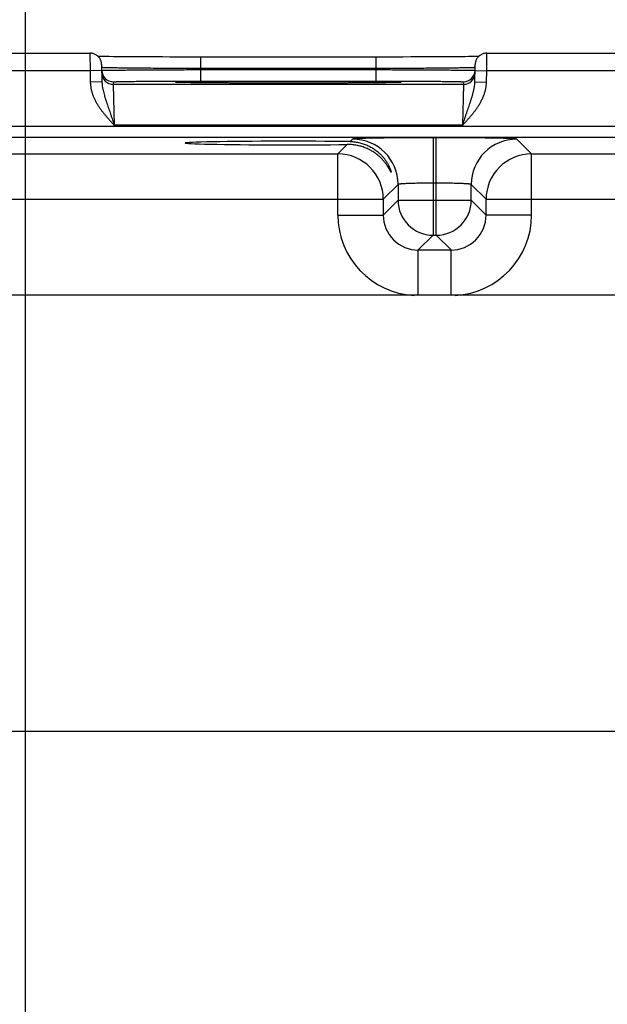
# Model space of a CAD drawing. Header units: inches. Extents: x 0 to 34, y 0 to 22.
# Tile 24 of 78: x 11 to 12, y 15.1 to 16.7. Entities that reach past the tile are written whole.
import ezdxf

# ---------------------------------------------------------------- set-up
doc = ezdxf.new("R2010")
doc.units = ezdxf.units.IN
doc.header["$LTSCALE"] = 1.87
doc.header["$MEASUREMENT"] = 0
doc.layers.get('0').update_dxf_attribs({"linetype": 'CONTINUOUS'})
doc.layers.add('DIMENSIONS', color=7, linetype='CONTINUOUS')
doc.styles.get("Standard").update_dxf_attribs({"font": 'txt', "width": 0.8})
doc.dimstyles.new('DIMSTYLE_1', dxfattribs={"dimtxt": 0.15625, "dimasz": 0.1875, "dimexe": 0.125, "dimexo": 0.0625, "dimgap": 0.09, "dimtad": 0, "dimtih": 1, "dimtoh": 1, "dimzin": 4, "dimdsep": 46, "dimtxsty": 'STANDARD', "dimblk": 'CLOSED', "dimblk1": 'CLOSED', "dimblk2": 'CLOSED', "dimcen": 0.09, "dimadec": 0, "dimazin": 0, "dimtfac": 1, "dimtofl": 0, "dimtmove": 0, "dimatfit": 3, "dimldrblk": 'CLOSED', "dimfxl": 1, "dimtolj": 1, "dimtzin": 4, "dimarcsym": 0})

# ---------------------------------------------------------------- blocks, each defined once
blk = doc.blocks.new('*D2')
at = {"layer": 'DIMENSIONS', "color": 2, "linetype": 'CONTINUOUS'}
blk.add_line((10.9765, 14.9001), (10.9765, 17.3582), dxfattribs=at)
at = {"layer": 'DIMENSIONS', "color": 2, "linetype": 'CONTINUOUS', "insert": (10.8984, 17.4363), "char_height": 0.15625, "width": 1.53125, "attachment_point": 1, "rotation": 90, "line_spacing_factor": 0.9}
blk.add_mtext('3.95{\\Ftxt.shx;\\W1.000000;\\H0.156250; }[100,3]', dxfattribs=at)
blk = doc.blocks.new('_CLOSED')
at = {"color": 0, "linetype": 'BYBLOCK'}
for p, q in [((0, 0), (-1, 0.1667)), ((-1, 0.1667), (-1, -0.1667)), ((-1, -0.1667), (0, 0)), ((-1, 0), (0, 0))]:
    blk.add_line(p, q, dxfattribs=at)
blk = doc.blocks.new('*D3')
at = {"layer": 'DIMENSIONS', "color": 2, "linetype": 'CONTINUOUS'}
blk.add_line((12.8365, 14.9001), (12.8365, 17.3582), dxfattribs=at)
at = {"layer": 'DIMENSIONS', "color": 2, "linetype": 'CONTINUOUS', "insert": (12.7584, 17.4363), "char_height": 0.15625, "width": 1.53125, "attachment_point": 1, "rotation": 90, "line_spacing_factor": 0.9}
blk.add_mtext('5.81{\\Ftxt.shx;\\W1.000000;\\H0.156250; }[147,6]', dxfattribs=at)
blk = doc.blocks.new('*D4')
at = {"layer": 'DIMENSIONS', "color": 2, "linetype": 'CONTINUOUS'}
blk.add_line((14.0405, 16.6344), (14.0405, 17.3582), dxfattribs=at)
at = {"layer": 'DIMENSIONS', "color": 2, "linetype": 'CONTINUOUS', "insert": (13.9624, 17.4363), "char_height": 0.15625, "width": 1.53125, "attachment_point": 1, "rotation": 90, "line_spacing_factor": 0.9}
blk.add_mtext('7.01{\\Ftxt.shx;\\W1.000000;\\H0.156250; }[178,1]', dxfattribs=at)

msp = doc.modelspace()

# ---------------------------------------------------------------- linework, layer by layer
at = {"color": 7, "linetype": 'CONTINUOUS'}
for p, q in [((10.838, 16.6863), (11.087, 16.6863)), ((11.087, 16.6863), (11.0872, 16.6564)), ((11.7678, 16.6564), (11.768, 16.6863)), ((11.768, 16.6863), (12.017, 16.6863)), ((11.102, 16.6807), (11.1009, 16.6807)), ((11.1053, 16.6806), (11.102, 16.6807)), ((11.1094, 16.6805), (11.1053, 16.6806)), ((11.1142, 16.6805), (11.1094, 16.6805)), ((11.1201, 16.6804), (11.1142, 16.6805)), ((11.1274, 16.6803), (11.1201, 16.6804)), ((11.1363, 16.6802), (11.1274, 16.6803)), ((11.1469, 16.6801), (11.1363, 16.6802)), ((11.155, 16.6801), (11.1469, 16.6801)), ((11.1644, 16.68), (11.155, 16.6801)), ((11.1752, 16.6799), (11.1644, 16.68)), ((11.1869, 16.6799), (11.1752, 16.6799)), ((11.1989, 16.6798), (11.1869, 16.6799)), ((11.2114, 16.6798), (11.1989, 16.6798)), ((11.2242, 16.6797), (11.2114, 16.6798)), ((11.2372, 16.6797), (11.2242, 16.6797)), ((11.2505, 16.6797), (11.2372, 16.6797)), ((11.2639, 16.6797), (11.2505, 16.6797)), ((11.2771, 16.6797), (11.2639, 16.6797)), ((11.2771, 16.66), (11.2771, 16.6797)), ((11.5844, 16.6797), (11.2771, 16.6797)), ((11.5779, 16.66), (11.5779, 16.6797)), ((11.5979, 16.6797), (11.5844, 16.6797)), ((11.6112, 16.6797), (11.5979, 16.6797)), ((11.6244, 16.6797), (11.6112, 16.6797)), ((11.6376, 16.6798), (11.6244, 16.6797)), ((11.6499, 16.6798), (11.6376, 16.6798)), ((11.6608, 16.6798), (11.6499, 16.6798)), ((11.6745, 16.6799), (11.6608, 16.6798)), ((11.686, 16.68), (11.6745, 16.6799)), ((11.6961, 16.68), (11.686, 16.68)), ((11.7049, 16.6801), (11.6961, 16.68)), ((11.715, 16.6802), (11.7049, 16.6801)), ((11.7234, 16.6803), (11.715, 16.6802)), ((11.7306, 16.6803), (11.7234, 16.6803)), ((11.7368, 16.6804), (11.7306, 16.6803)), ((11.742, 16.6805), (11.7368, 16.6804)), ((11.7464, 16.6806), (11.742, 16.6805)), ((11.7508, 16.6806), (11.7464, 16.6806)), ((11.7541, 16.6807), (11.7508, 16.6806)), ((10.8378, 16.6564), (11.0872, 16.6564)), ((11.1072, 16.6567), (11.0872, 16.6563)), ((11.0872, 16.6564), (11.0875, 16.6366)), ((11.107, 16.6667), (11.1075, 16.6369)), ((11.1072, 16.6616), (11.1071, 16.6617)), ((11.1072, 16.6568), (11.1073, 16.6568)), ((11.5779, 16.66), (11.2771, 16.66)), ((11.2771, 16.66), (11.2771, 16.6581)), ((11.2771, 16.6384), (11.2771, 16.6581)), ((11.2771, 16.6581), (11.5779, 16.6581)), ((11.5779, 16.66), (11.5779, 16.6581)), ((11.5779, 16.6384), (11.5779, 16.6581)), ((11.7475, 16.6369), (11.748, 16.6667)), ((11.7477, 16.6568), (11.7478, 16.6568)), ((11.7479, 16.6617), (11.7478, 16.6616)), ((11.7478, 16.6567), (11.7678, 16.6563)), ((11.7675, 16.6366), (11.7678, 16.6564)), ((11.7678, 16.6564), (12.0172, 16.6564)), ((11.1075, 16.6369), (11.0875, 16.6366)), ((11.1273, 16.6325), (11.1272, 16.6371)), ((11.2365, 16.6363), (11.2363, 16.6364)), ((11.2367, 16.6363), (11.2365, 16.6363)), ((11.2371, 16.6363), (11.2367, 16.6363)), ((11.2375, 16.6363), (11.2371, 16.6363)), ((11.2383, 16.6362), (11.2375, 16.6363)), ((11.2392, 16.6362), (11.2383, 16.6362)), ((11.2409, 16.6361), (11.2392, 16.6362)), ((11.243, 16.6361), (11.2409, 16.6361)), ((11.2457, 16.636), (11.243, 16.6361)), ((11.2491, 16.6359), (11.2457, 16.636)), ((11.2532, 16.6359), (11.2491, 16.6359)), ((11.2584, 16.6358), (11.2532, 16.6359)), ((11.2632, 16.6357), (11.2584, 16.6358)), ((11.2689, 16.6356), (11.2632, 16.6357)), ((11.2758, 16.6355), (11.2689, 16.6356)), ((11.2841, 16.6355), (11.2758, 16.6355)), ((11.2771, 16.6384), (11.5779, 16.6384)), ((11.2946, 16.6354), (11.2841, 16.6355)), ((11.303, 16.6353), (11.2946, 16.6354)), ((11.3128, 16.6352), (11.303, 16.6353)), ((11.324, 16.6352), (11.3128, 16.6352)), ((11.3359, 16.6351), (11.324, 16.6352)), ((11.3481, 16.6351), (11.3359, 16.6351)), ((11.3608, 16.635), (11.3481, 16.6351)), ((11.3738, 16.635), (11.3608, 16.635)), ((11.387, 16.6349), (11.3738, 16.635)), ((11.4005, 16.6349), (11.387, 16.6349)), ((11.4141, 16.6349), (11.4005, 16.6349)), ((11.4275, 16.6349), (11.4141, 16.6349)), ((11.4409, 16.6349), (11.4275, 16.6349)), ((11.4545, 16.6349), (11.4409, 16.6349)), ((11.468, 16.6349), (11.4545, 16.6349)), ((11.4812, 16.635), (11.468, 16.6349)), ((11.4941, 16.635), (11.4812, 16.635)), ((11.5069, 16.6351), (11.4941, 16.635)), ((11.5192, 16.6351), (11.5069, 16.6351)), ((11.5305, 16.6352), (11.5192, 16.6351)), ((11.5405, 16.6352), (11.5305, 16.6352)), ((11.549, 16.6353), (11.5405, 16.6352)), ((11.5595, 16.6354), (11.549, 16.6353)), ((11.5682, 16.6354), (11.5595, 16.6354)), ((11.5755, 16.6355), (11.5682, 16.6354)), ((11.582, 16.6356), (11.5755, 16.6355)), ((11.5893, 16.6357), (11.582, 16.6356)), ((11.5956, 16.6358), (11.5893, 16.6357)), ((11.6007, 16.6358), (11.5956, 16.6358)), ((11.6048, 16.6359), (11.6007, 16.6358)), ((11.6082, 16.636), (11.6048, 16.6359)), ((11.6109, 16.6361), (11.6082, 16.636)), ((11.6134, 16.6361), (11.6109, 16.6361)), ((11.6152, 16.6362), (11.6134, 16.6361)), ((11.6164, 16.6362), (11.6152, 16.6362)), ((11.6171, 16.6363), (11.6164, 16.6362)), ((11.6177, 16.6363), (11.6171, 16.6363)), ((11.6185, 16.6363), (11.6182, 16.6363)), ((11.6187, 16.6363), (11.6185, 16.6363)), ((11.6188, 16.6364), (11.6187, 16.6363)), ((11.6189, 16.6364), (11.6188, 16.6364)), ((11.7278, 16.6371), (11.7277, 16.6325)), ((11.7475, 16.6369), (11.7675, 16.6366)), ((11.7277, 16.6325), (11.1273, 16.6325)), ((11.1288, 16.5625), (11.1273, 16.6325)), ((11.7277, 16.6325), (11.7262, 16.5625)), ((13.7362, 16.5603), (10.066, 16.5603)), ((11.7262, 16.5625), (11.1288, 16.5625)), ((13.7362, 16.5413), (10.066, 16.5413)), ((11.5377, 16.5388), (11.5335, 16.5346)), ((11.6757, 16.5412), (11.6757, 16.3738)), ((11.6813, 16.5412), (11.6757, 16.5412)), ((11.6813, 16.3738), (11.6813, 16.5412)), ((11.8446, 16.5135), (11.8193, 16.5388)), ((11.5285, 16.5296), (11.5124, 16.5135)), ((10.9146, 16.5135), (11.5124, 16.5135)), ((11.5124, 16.4085), (11.5124, 16.5135)), ((11.8446, 16.4085), (11.8446, 16.5135)), ((11.8446, 16.5135), (12.4424, 16.5135)), ((11.6157, 16.4608), (11.5903, 16.4355)), ((11.6157, 16.4608), (11.6157, 16.4338)), ((11.6813, 16.4632), (11.6757, 16.4632)), ((11.7413, 16.4338), (11.7413, 16.4608)), ((11.7666, 16.4355), (11.7413, 16.4608)), ((10.8366, 16.4355), (11.5903, 16.4355)), ((11.5903, 16.4355), (11.5903, 16.4085)), ((11.6157, 16.4338), (11.5903, 16.4085)), ((11.6157, 16.4338), (11.7413, 16.4338)), ((11.7413, 16.4338), (11.7666, 16.4085)), ((11.7666, 16.4085), (11.7666, 16.4355)), ((11.7666, 16.4355), (12.5203, 16.4355)), ((11.5124, 16.4085), (11.5903, 16.4085)), ((11.8446, 16.4085), (11.7666, 16.4085)), ((11.6757, 16.3738), (11.6503, 16.3485)), ((11.6757, 16.3738), (11.6813, 16.3738)), ((11.6813, 16.3738), (11.7066, 16.3485)), ((11.6503, 16.2707), (11.6503, 16.3485)), ((11.6503, 16.3485), (11.7066, 16.3485)), ((11.7066, 16.2707), (11.7066, 16.3485)), ((13.5957, 16.2707), (10.2099, 16.2707)), ((10.2099, 15.5226), (13.5957, 15.5226))]:
    msp.add_line(p, q, dxfattribs=at)
for points in [[(11.107, 16.6667), (11.1069, 16.6679), (11.1068, 16.6691), (11.1066, 16.6703), (11.1063, 16.6715), (11.106, 16.6727), (11.1056, 16.6738), (11.1051, 16.6749), (11.1045, 16.676), (11.1039, 16.6771), (11.1032, 16.6781), (11.1025, 16.679), (11.1017, 16.6799), (11.1008, 16.6808), (11.0999, 16.6816), (11.099, 16.6824), (11.098, 16.6831), (11.0969, 16.6837), (11.0959, 16.6843), (11.0948, 16.6848), (11.0936, 16.6852), (11.0925, 16.6856), (11.0913, 16.6859), (11.0901, 16.6861), (11.0889, 16.6863), (11.0877, 16.6863), (11.087, 16.6863)], [(11.768, 16.6863), (11.7673, 16.6863), (11.7661, 16.6863), (11.7649, 16.6861), (11.7637, 16.6859), (11.7625, 16.6856), (11.7614, 16.6852), (11.7602, 16.6848), (11.7591, 16.6843), (11.7581, 16.6837), (11.757, 16.6831), (11.756, 16.6824), (11.7551, 16.6816), (11.7542, 16.6808), (11.7533, 16.6799), (11.7525, 16.679), (11.7518, 16.6781), (11.7511, 16.6771), (11.7505, 16.676), (11.7499, 16.6749), (11.7494, 16.6738), (11.749, 16.6727), (11.7487, 16.6715), (11.7484, 16.6703), (11.7482, 16.6691), (11.748, 16.6679), (11.748, 16.6667)], [(11.2363, 16.6364), (11.2361, 16.6364), (11.2361, 16.6364), (11.236, 16.6364), (11.236, 16.6364)], [(11.6182, 16.6363), (11.6179, 16.6363), (11.6177, 16.6363)], [(11.619, 16.6364), (11.619, 16.6364), (11.6189, 16.6364)]]:
    msp.add_lwpolyline(points, dxfattribs=at)
for centre, radius, start, end in [((11.1272, 16.6571), 0.02, 181, 181.2436), ((11.1272, 16.6571), 0.02, 181.2447, 270.0013), ((11.1273, 16.6525), 0.02, 181.0012, 270.0013), ((11.7277, 16.6525), 0.02, 269.9987, 358.9988), ((11.7278, 16.6571), 0.02, 269.9987, 358.7553), ((11.7278, 16.6571), 0.02, 358.7564, 359), ((11.2407, 16.719), 0.0828, 266.7202, 266.8828), ((11.6144, 16.717), 0.0808, 273.1152, 273.2829), ((11.5377, 16.4608), 0.078, 0.0209, 89.9791), ((11.8193, 16.4608), 0.078, 90.0209, 179.9791), ((11.5123, 16.4354), 0.078, 0.0209, 89.9791), ((11.8447, 16.4354), 0.078, 90.0209, 179.9791), ((11.6757, 16.4338), 0.06, 180.0209, 269.9791), ((11.6813, 16.4338), 0.06, 270.0209, 359.9791), ((11.6503, 16.4084), 0.138, 179.9963, 267.1169), ((11.6503, 16.4084), 0.06, 179.9636, 270.0364), ((11.7067, 16.4084), 0.06, 269.9636, 0.0364), ((11.7067, 16.4084), 0.138, 272.8863, 0.0033)]:
    msp.add_arc(centre, radius, start, end, dxfattribs=at)
msp.add_ellipse((11.4275, 16.5321), major_axis=(0.1771, 0), ratio=0.017455, start_param=0.92934, end_param=5.318939, dxfattribs=at)
for points, knots in [([(11.2771, 16.66), (11.2717, 16.66), (11.2609, 16.6601), (11.2448, 16.6601), (11.229, 16.6602), (11.2137, 16.6602), (11.1989, 16.6603), (11.1849, 16.6604), (11.1717, 16.6605), (11.1595, 16.6606), (11.1499, 16.6607), (11.1429, 16.6608), (11.138, 16.6609), (11.1335, 16.6609), (11.1293, 16.661), (11.1255, 16.661), (11.122, 16.6611), (11.1189, 16.6612), (11.1161, 16.6612), (11.114, 16.6613), (11.1125, 16.6613), (11.1115, 16.6614), (11.1107, 16.6614), (11.1099, 16.6614), (11.1092, 16.6615), (11.1086, 16.6615), (11.1081, 16.6615), (11.1078, 16.6616), (11.1075, 16.6616), (11.1074, 16.6616), (11.1073, 16.6616), (11.1072, 16.6616), (11.1072, 16.6616)], [0, 0, 0, 0, 0.095784, 0.19069, 0.283845, 0.374395, 0.461507, 0.544381, 0.622256, 0.694416, 0.760198, 0.790505, 0.818997, 0.845606, 0.870273, 0.892939, 0.913555, 0.932071, 0.948445, 0.962641, 0.968911, 0.974625, 0.97978, 0.984371, 0.988398, 0.991857, 0.994748, 0.997069, 0.998015, 0.998819, 0.99948, 1, 1, 1, 1]), ([(11.1073, 16.6568), (11.1073, 16.6568), (11.1074, 16.6568), (11.1075, 16.6568), (11.1076, 16.6569), (11.1079, 16.6569), (11.1082, 16.6569), (11.1087, 16.6569), (11.1093, 16.6569), (11.11, 16.657), (11.1107, 16.657), (11.1116, 16.657), (11.1126, 16.657), (11.1141, 16.6571), (11.1161, 16.6571), (11.1189, 16.6572), (11.1221, 16.6572), (11.1256, 16.6573), (11.1294, 16.6573), (11.1336, 16.6573), (11.1381, 16.6574), (11.1429, 16.6574), (11.15, 16.6575), (11.1595, 16.6576), (11.1717, 16.6577), (11.1849, 16.6577), (11.199, 16.6578), (11.2137, 16.6579), (11.229, 16.658), (11.2448, 16.658), (11.2609, 16.6581), (11.2717, 16.6581), (11.2771, 16.6581)], [0, 0, 0, 0, 0.000513, 0.001169, 0.001968, 0.00291, 0.005222, 0.008105, 0.011557, 0.015576, 0.020161, 0.025309, 0.031016, 0.03728, 0.051464, 0.067827, 0.086332, 0.106938, 0.129596, 0.154254, 0.180857, 0.209343, 0.239647, 0.305425, 0.377587, 0.45547, 0.538358, 0.625489, 0.716063, 0.809247, 0.904183, 1, 1, 1, 1]), ([(11.7478, 16.6616), (11.7478, 16.6616), (11.7477, 16.6616), (11.7476, 16.6616), (11.7474, 16.6616), (11.7472, 16.6616), (11.7469, 16.6615), (11.7464, 16.6615), (11.7458, 16.6615), (11.7451, 16.6614), (11.7443, 16.6614), (11.7434, 16.6614), (11.7425, 16.6613), (11.741, 16.6613), (11.7389, 16.6612), (11.7361, 16.6612), (11.733, 16.6611), (11.7295, 16.661), (11.7256, 16.661), (11.7215, 16.6609), (11.7169, 16.6609), (11.7121, 16.6608), (11.705, 16.6607), (11.6955, 16.6606), (11.6833, 16.6605), (11.6701, 16.6604), (11.6561, 16.6603), (11.6413, 16.6602), (11.626, 16.6602), (11.6102, 16.6601), (11.5941, 16.6601), (11.5833, 16.66), (11.5779, 16.66)], [0, 0, 0, 0, 0.00052, 0.001181, 0.001985, 0.002931, 0.005252, 0.008142, 0.011602, 0.015629, 0.02022, 0.025375, 0.031089, 0.037359, 0.051555, 0.067929, 0.086445, 0.10706, 0.129727, 0.154393, 0.181003, 0.209494, 0.239802, 0.305584, 0.377744, 0.455618, 0.538493, 0.625605, 0.716155, 0.80931, 0.904216, 1, 1, 1, 1]), ([(11.5779, 16.6581), (11.5833, 16.6581), (11.5941, 16.6581), (11.6102, 16.658), (11.6259, 16.658), (11.6413, 16.6579), (11.656, 16.6578), (11.6701, 16.6577), (11.6832, 16.6577), (11.6955, 16.6576), (11.705, 16.6575), (11.712, 16.6574), (11.7169, 16.6574), (11.7214, 16.6573), (11.7256, 16.6573), (11.7294, 16.6573), (11.7329, 16.6572), (11.7361, 16.6572), (11.7388, 16.6571), (11.7409, 16.6571), (11.7424, 16.657), (11.7434, 16.657), (11.7442, 16.657), (11.745, 16.657), (11.7457, 16.6569), (11.7463, 16.6569), (11.7468, 16.6569), (11.7471, 16.6569), (11.7474, 16.6569), (11.7475, 16.6568), (11.7476, 16.6568), (11.7477, 16.6568), (11.7477, 16.6568)], [0, 0, 0, 0, 0.095817, 0.190753, 0.283937, 0.374511, 0.461642, 0.54453, 0.622413, 0.694576, 0.760353, 0.790657, 0.819143, 0.845746, 0.870404, 0.893062, 0.913668, 0.932173, 0.948536, 0.96272, 0.968984, 0.974691, 0.979839, 0.984424, 0.988443, 0.991895, 0.994778, 0.99709, 0.998032, 0.998831, 0.999487, 1, 1, 1, 1]), ([(11.0875, 16.6366), (11.0875, 16.6357), (11.0876, 16.6339), (11.0879, 16.6303), (11.0886, 16.6258), (11.0899, 16.6205), (11.0915, 16.6153), (11.0935, 16.6103), (11.0958, 16.6054), (11.0984, 16.6006), (11.1012, 16.5959), (11.1043, 16.5914), (11.1075, 16.587), (11.1108, 16.5828), (11.1143, 16.5786), (11.1178, 16.5745), (11.1209, 16.5711), (11.1233, 16.5684), (11.1257, 16.5658), (11.1276, 16.5638), (11.1288, 16.5625)], [0, 0, 0, 0, 0.031251, 0.062503, 0.124993, 0.187485, 0.249979, 0.312476, 0.374974, 0.437473, 0.499974, 0.562476, 0.624979, 0.687483, 0.749987, 0.81249, 0.874994, 0.906246, 0.937497, 1, 1, 1, 1]), ([(11.1075, 16.6369), (11.1075, 16.6361), (11.1076, 16.6346), (11.1079, 16.6314), (11.1083, 16.6283), (11.1089, 16.6252), (11.1095, 16.6221), (11.1105, 16.6183), (11.1115, 16.6145), (11.1124, 16.6115), (11.1131, 16.6092), (11.1138, 16.6069), (11.1146, 16.6046), (11.1153, 16.6024), (11.1163, 16.5993), (11.1176, 16.5955), (11.1192, 16.5908), (11.1208, 16.5862), (11.1224, 16.5815), (11.124, 16.5767), (11.1256, 16.572), (11.1272, 16.5672), (11.1283, 16.564), (11.1288, 16.5625)], [0, 0, 0, 0, 0.030581, 0.061074, 0.121881, 0.152241, 0.182584, 0.243295, 0.304158, 0.334683, 0.365287, 0.395983, 0.426782, 0.45769, 0.488715, 0.551135, 0.614062, 0.677484, 0.741365, 0.805647, 0.870246, 0.935066, 1, 1, 1, 1]), ([(11.1272, 16.6371), (11.1272, 16.6371), (11.1272, 16.6371), (11.1272, 16.6372), (11.1272, 16.6372), (11.1272, 16.6372), (11.1272, 16.6372), (11.1273, 16.6372), (11.1273, 16.6372), (11.1274, 16.6372), (11.1275, 16.6372), (11.1276, 16.6372), (11.1277, 16.6372), (11.128, 16.6373), (11.1283, 16.6373), (11.1288, 16.6373), (11.1294, 16.6374), (11.1301, 16.6374), (11.1308, 16.6374), (11.1317, 16.6374), (11.1326, 16.6375), (11.1336, 16.6375), (11.1348, 16.6375), (11.1364, 16.6376), (11.1387, 16.6376), (11.1417, 16.6377), (11.145, 16.6378), (11.1486, 16.6378), (11.1525, 16.6379), (11.1568, 16.6379), (11.1613, 16.638), (11.1661, 16.638), (11.1712, 16.6381), (11.1765, 16.6381), (11.1841, 16.6382), (11.1941, 16.6382), (11.2067, 16.6383), (11.2199, 16.6383), (11.2337, 16.6384), (11.248, 16.6384), (11.2625, 16.6384), (11.2722, 16.6384), (11.2771, 16.6384)], [0, 0, 0, 0, 0.000131, 0.000181, 0.000239, 0.000381, 0.000559, 0.000772, 0.001022, 0.001308, 0.001992, 0.002823, 0.003804, 0.004933, 0.00764, 0.010943, 0.014842, 0.019334, 0.024416, 0.030084, 0.036336, 0.043168, 0.050577, 0.058558, 0.076217, 0.096098, 0.118154, 0.142337, 0.168589, 0.196842, 0.22703, 0.259083, 0.292922, 0.328463, 0.365622, 0.444439, 0.528606, 0.617319, 0.709715, 0.804909, 0.901983, 1, 1, 1, 1]), ([(11.236, 16.6363), (11.2359, 16.6363), (11.2356, 16.6364), (11.2353, 16.6364), (11.235, 16.6364), (11.2347, 16.6364), (11.2345, 16.6364), (11.2343, 16.6365), (11.2341, 16.6365), (11.234, 16.6365), (11.234, 16.6365), (11.2339, 16.6365), (11.2339, 16.6365), (11.2338, 16.6366), (11.2338, 16.6366), (11.2338, 16.6366), (11.2338, 16.6366), (11.2338, 16.6366), (11.2338, 16.6366), (11.2338, 16.6366), (11.2338, 16.6366), (11.2338, 16.6366), (11.2338, 16.6366), (11.2338, 16.6366), (11.2339, 16.6366), (11.2339, 16.6367), (11.234, 16.6367), (11.234, 16.6367), (11.2341, 16.6367), (11.2342, 16.6367), (11.2343, 16.6367), (11.2344, 16.6367), (11.2346, 16.6367), (11.2349, 16.6368), (11.2351, 16.6368), (11.2355, 16.6368), (11.2358, 16.6368), (11.2362, 16.6369), (11.2367, 16.6369), (11.2371, 16.6369), (11.2378, 16.6369), (11.2387, 16.637), (11.24, 16.637), (11.2413, 16.6371), (11.2428, 16.6371), (11.2451, 16.6372), (11.2483, 16.6372), (11.2525, 16.6373), (11.2572, 16.6374), (11.2624, 16.6375), (11.268, 16.6376), (11.2741, 16.6376), (11.2807, 16.6377), (11.2877, 16.6378), (11.2951, 16.6378), (11.3029, 16.6379), (11.311, 16.6379), (11.3195, 16.638), (11.3314, 16.6381), (11.347, 16.6381), (11.3663, 16.6382), (11.3863, 16.6382), (11.4068, 16.6383), (11.4206, 16.6383), (11.4275, 16.6383)], [0, 0, 0, 0, 0.001915, 0.003652, 0.005213, 0.006597, 0.007804, 0.008834, 0.009687, 0.010047, 0.010363, 0.010636, 0.010865, 0.011052, 0.011196, 0.011301, 0.011341, 0.011374, 0.011403, 0.011433, 0.011467, 0.011508, 0.011616, 0.011764, 0.011955, 0.012188, 0.012465, 0.012785, 0.01315, 0.013558, 0.014011, 0.014508, 0.015635, 0.016938, 0.018419, 0.020077, 0.021911, 0.023922, 0.02611, 0.028473, 0.031013, 0.036618, 0.04292, 0.049913, 0.057592, 0.065953, 0.084696, 0.10609, 0.130069, 0.156564, 0.185502, 0.216797, 0.250357, 0.286088, 0.323885, 0.363638, 0.405234, 0.448551, 0.493464, 0.587554, 0.686416, 0.788907, 0.893839, 1, 1, 1, 1]), ([(11.4275, 16.6349), (11.4162, 16.6349), (11.3938, 16.6349), (11.3612, 16.635), (11.3352, 16.6351), (11.3156, 16.6352), (11.3021, 16.6353), (11.2897, 16.6354), (11.2783, 16.6355), (11.268, 16.6356), (11.2603, 16.6357), (11.2547, 16.6358), (11.251, 16.6359), (11.2477, 16.636), (11.2447, 16.636), (11.2421, 16.6361), (11.2398, 16.6362), (11.2381, 16.6362), (11.237, 16.6363), (11.2365, 16.6363), (11.2362, 16.6363)], [0, 0, 0, 0, 0.177808, 0.350092, 0.511499, 0.586539, 0.657015, 0.722377, 0.78212, 0.835774, 0.882928, 0.903948, 0.92321, 0.940677, 0.956312, 0.970085, 0.981972, 0.991951, 0.996218, 1, 1, 1, 1]), ([(11.4275, 16.6383), (11.4344, 16.6383), (11.4482, 16.6383), (11.4687, 16.6382), (11.4887, 16.6382), (11.508, 16.6381), (11.5235, 16.6381), (11.5355, 16.638), (11.5439, 16.6379), (11.5521, 16.6379), (11.5599, 16.6378), (11.5673, 16.6378), (11.5743, 16.6377), (11.5808, 16.6376), (11.587, 16.6376), (11.5926, 16.6375), (11.5978, 16.6374), (11.6025, 16.6373), (11.6067, 16.6372), (11.6099, 16.6372), (11.6121, 16.6371), (11.6136, 16.6371), (11.615, 16.637), (11.6162, 16.637), (11.6172, 16.6369), (11.6179, 16.6369), (11.6183, 16.6369), (11.6188, 16.6369), (11.6192, 16.6368), (11.6195, 16.6368), (11.6198, 16.6368), (11.6201, 16.6368), (11.6204, 16.6367), (11.6206, 16.6367), (11.6207, 16.6367), (11.6208, 16.6367), (11.6209, 16.6367), (11.6209, 16.6367), (11.621, 16.6367), (11.6211, 16.6367), (11.6211, 16.6366), (11.6211, 16.6366), (11.6212, 16.6366), (11.6212, 16.6366), (11.6212, 16.6366), (11.6212, 16.6366), (11.6212, 16.6366), (11.6212, 16.6366), (11.6212, 16.6366), (11.6212, 16.6366), (11.6212, 16.6366), (11.6211, 16.6366), (11.6211, 16.6365), (11.6211, 16.6365), (11.621, 16.6365), (11.621, 16.6365), (11.6209, 16.6365), (11.6207, 16.6365), (11.6205, 16.6364), (11.6203, 16.6364), (11.62, 16.6364), (11.6197, 16.6364), (11.6194, 16.6364), (11.6191, 16.6363), (11.619, 16.6363)], [0, 0, 0, 0, 0.106159, 0.21109, 0.313579, 0.412439, 0.506529, 0.551441, 0.594758, 0.636354, 0.676106, 0.713903, 0.749635, 0.783195, 0.814489, 0.843429, 0.869925, 0.893904, 0.915298, 0.934044, 0.942405, 0.950084, 0.957078, 0.96338, 0.968985, 0.971526, 0.97389, 0.976078, 0.97809, 0.979925, 0.981583, 0.983064, 0.984367, 0.985494, 0.985991, 0.986444, 0.986853, 0.987218, 0.987538, 0.987815, 0.988049, 0.988239, 0.988387, 0.988496, 0.988537, 0.988571, 0.988601, 0.988631, 0.988664, 0.988703, 0.988808, 0.988952, 0.989138, 0.989367, 0.989639, 0.989956, 0.990316, 0.991168, 0.992198, 0.993404, 0.994788, 0.996349, 0.998086, 1, 1, 1, 1]), ([(11.6188, 16.6363), (11.6185, 16.6363), (11.618, 16.6363), (11.6169, 16.6362), (11.6152, 16.6362), (11.6129, 16.6361), (11.6103, 16.636), (11.6073, 16.636), (11.604, 16.6359), (11.6003, 16.6358), (11.5947, 16.6357), (11.5869, 16.6356), (11.5767, 16.6355), (11.5653, 16.6354), (11.5528, 16.6353), (11.5394, 16.6352), (11.5198, 16.6351), (11.4938, 16.635), (11.4612, 16.6349), (11.4388, 16.6349), (11.4275, 16.6349)], [0, 0, 0, 0, 0.003782, 0.008049, 0.018029, 0.029917, 0.04369, 0.059325, 0.076792, 0.096055, 0.117075, 0.164229, 0.217884, 0.277627, 0.342989, 0.413465, 0.488504, 0.64991, 0.822193, 1, 1, 1, 1]), ([(11.5779, 16.6384), (11.5828, 16.6384), (11.5925, 16.6384), (11.607, 16.6384), (11.6213, 16.6384), (11.6351, 16.6383), (11.6483, 16.6383), (11.6609, 16.6382), (11.6709, 16.6382), (11.6785, 16.6381), (11.6838, 16.6381), (11.6889, 16.638), (11.6937, 16.638), (11.6982, 16.6379), (11.7025, 16.6379), (11.7064, 16.6378), (11.71, 16.6378), (11.7133, 16.6377), (11.7163, 16.6376), (11.7186, 16.6376), (11.7202, 16.6375), (11.7213, 16.6375), (11.7224, 16.6375), (11.7233, 16.6374), (11.7241, 16.6374), (11.7249, 16.6374), (11.7256, 16.6374), (11.7262, 16.6373), (11.7267, 16.6373), (11.727, 16.6373), (11.7273, 16.6372), (11.7274, 16.6372), (11.7275, 16.6372), (11.7276, 16.6372), (11.7277, 16.6372), (11.7277, 16.6372), (11.7277, 16.6372), (11.7278, 16.6372), (11.7278, 16.6372), (11.7278, 16.6372), (11.7278, 16.6371), (11.7278, 16.6371), (11.7278, 16.6371)], [0, 0, 0, 0, 0.098017, 0.195091, 0.290285, 0.382681, 0.471394, 0.555561, 0.634378, 0.671538, 0.707078, 0.740917, 0.77297, 0.803158, 0.831411, 0.857662, 0.881847, 0.903903, 0.923783, 0.941441, 0.949423, 0.956832, 0.963664, 0.969916, 0.975584, 0.980666, 0.985158, 0.989057, 0.992361, 0.995068, 0.996198, 0.997178, 0.998009, 0.998692, 0.998978, 0.999228, 0.999441, 0.999619, 0.999761, 0.999819, 0.999869, 1, 1, 1, 1]), ([(11.7262, 16.5625), (11.7267, 16.564), (11.7278, 16.5672), (11.7294, 16.572), (11.731, 16.5767), (11.7326, 16.5815), (11.7342, 16.5862), (11.7358, 16.5908), (11.7374, 16.5955), (11.7387, 16.5993), (11.7397, 16.6024), (11.7404, 16.6046), (11.7412, 16.6069), (11.7419, 16.6092), (11.7426, 16.6115), (11.7432, 16.6137), (11.7439, 16.616), (11.7445, 16.6183), (11.7451, 16.6206), (11.7456, 16.6229), (11.7461, 16.6252), (11.7465, 16.6275), (11.7469, 16.6299), (11.7473, 16.633), (11.7474, 16.6354), (11.7475, 16.6369)], [0, 0, 0, 0, 0.064934, 0.129755, 0.194354, 0.258635, 0.322517, 0.385939, 0.448866, 0.511285, 0.54231, 0.573219, 0.604018, 0.634715, 0.665319, 0.695844, 0.726302, 0.756707, 0.787075, 0.817423, 0.847767, 0.878122, 0.908508, 0.93894, 1, 1, 1, 1]), ([(11.7262, 16.5625), (11.7274, 16.5638), (11.7292, 16.5658), (11.7317, 16.5684), (11.7341, 16.5711), (11.7371, 16.5745), (11.7407, 16.5786), (11.7442, 16.5828), (11.7475, 16.587), (11.7502, 16.5907), (11.7522, 16.5937), (11.7537, 16.596), (11.7552, 16.5983), (11.7565, 16.6006), (11.7579, 16.603), (11.7591, 16.6054), (11.7603, 16.6078), (11.7614, 16.6103), (11.7625, 16.6128), (11.7637, 16.6162), (11.7651, 16.6205), (11.7664, 16.6258), (11.7672, 16.6312), (11.7674, 16.6348), (11.7675, 16.6366)], [0, 0, 0, 0, 0.062502, 0.093753, 0.125005, 0.187507, 0.25001, 0.312513, 0.375016, 0.437518, 0.46877, 0.500023, 0.531275, 0.562527, 0.59378, 0.625032, 0.656284, 0.687536, 0.718788, 0.75004, 0.812534, 0.875025, 0.937514, 1, 1, 1, 1]), ([(11.5335, 16.5346), (11.5349, 16.5346), (11.5378, 16.5345), (11.5419, 16.534), (11.546, 16.5334), (11.5499, 16.5326), (11.5537, 16.5316), (11.5574, 16.5304), (11.5609, 16.5291), (11.5653, 16.5271), (11.5705, 16.5244), (11.5762, 16.5206), (11.5814, 16.5166), (11.586, 16.5123), (11.5894, 16.5085), (11.5919, 16.5054), (11.5936, 16.5031), (11.5951, 16.5009), (11.5966, 16.4986), (11.5979, 16.4964), (11.5991, 16.4942), (11.6002, 16.4921), (11.6011, 16.49), (11.6018, 16.4884), (11.6022, 16.4872), (11.6025, 16.4864), (11.6028, 16.4856), (11.6031, 16.4849), (11.6033, 16.4842), (11.6035, 16.4837), (11.6036, 16.4832), (11.6036, 16.4829), (11.6037, 16.4828), (11.6037, 16.4826), (11.6037, 16.4824), (11.6038, 16.4823), (11.6038, 16.4822), (11.6038, 16.4822)], [0, 0, 0, 0, 0.045849, 0.09064, 0.134399, 0.177158, 0.218951, 0.259815, 0.299787, 0.338903, 0.414687, 0.487439, 0.557348, 0.624522, 0.688961, 0.720121, 0.750525, 0.780117, 0.808824, 0.836541, 0.863133, 0.888419, 0.912162, 0.934058, 0.944197, 0.953723, 0.962576, 0.970688, 0.97799, 0.984411, 0.98988, 0.992238, 0.994334, 0.996163, 0.997718, 0.998997, 1, 1, 1, 1]), ([(11.6757, 16.5412), (11.6712, 16.5412), (11.6624, 16.5412), (11.6492, 16.5412), (11.6362, 16.5411), (11.6236, 16.541), (11.6115, 16.5409), (11.6, 16.5408), (11.5892, 16.5407), (11.5808, 16.5405), (11.5744, 16.5404), (11.57, 16.5403), (11.5658, 16.5403), (11.5619, 16.5402), (11.5583, 16.5401), (11.5549, 16.54), (11.5518, 16.5399), (11.549, 16.5397), (11.5465, 16.5396), (11.5446, 16.5395), (11.5433, 16.5395), (11.5424, 16.5394), (11.5416, 16.5394), (11.5408, 16.5393), (11.5401, 16.5392), (11.5396, 16.5392), (11.5391, 16.5391), (11.5386, 16.5391), (11.5383, 16.539), (11.5381, 16.539), (11.538, 16.539), (11.5379, 16.5389), (11.5378, 16.5389), (11.5378, 16.5389), (11.5377, 16.5389), (11.5377, 16.5388), (11.5377, 16.5388)], [0, 0, 0, 0, 0.0969, 0.192887, 0.287057, 0.378522, 0.466426, 0.549933, 0.628266, 0.700678, 0.734452, 0.766498, 0.796738, 0.825099, 0.85152, 0.875938, 0.898293, 0.918531, 0.936609, 0.952488, 0.95959, 0.966128, 0.972097, 0.977495, 0.982319, 0.986568, 0.99024, 0.993335, 0.99585, 0.996891, 0.997788, 0.998545, 0.999162, 0.999644, 0.999837, 1, 1, 1, 1]), ([(11.8193, 16.5388), (11.8192, 16.5388), (11.8192, 16.5389), (11.8192, 16.5389), (11.8192, 16.5389), (11.8191, 16.5389), (11.819, 16.539), (11.8188, 16.539), (11.8186, 16.539), (11.8183, 16.5391), (11.8179, 16.5391), (11.8174, 16.5392), (11.8168, 16.5392), (11.8162, 16.5393), (11.8154, 16.5394), (11.8146, 16.5394), (11.8137, 16.5395), (11.8123, 16.5395), (11.8105, 16.5396), (11.808, 16.5397), (11.8052, 16.5399), (11.8021, 16.54), (11.7987, 16.5401), (11.7951, 16.5402), (11.7912, 16.5403), (11.787, 16.5403), (11.7826, 16.5404), (11.7762, 16.5405), (11.7677, 16.5407), (11.757, 16.5408), (11.7455, 16.5409), (11.7334, 16.541), (11.7208, 16.5411), (11.7078, 16.5412), (11.6946, 16.5412), (11.6857, 16.5412), (11.6813, 16.5412)], [0, 0, 0, 0, 0.000163, 0.000356, 0.000838, 0.001455, 0.002212, 0.003109, 0.00415, 0.006665, 0.00976, 0.013432, 0.017681, 0.022505, 0.027903, 0.033872, 0.04041, 0.047512, 0.063391, 0.081469, 0.101707, 0.124062, 0.14848, 0.174901, 0.203262, 0.233502, 0.265548, 0.299322, 0.371734, 0.450067, 0.533574, 0.621478, 0.712943, 0.807113, 0.9031, 1, 1, 1, 1]), ([(11.6038, 16.4822), (11.6038, 16.4822), (11.6038, 16.4822), (11.6038, 16.4822), (11.6037, 16.4821), (11.6037, 16.4821), (11.6037, 16.4821), (11.6037, 16.4821), (11.6037, 16.4821), (11.6037, 16.4821), (11.6036, 16.4821), (11.6036, 16.4821), (11.6036, 16.4822), (11.6035, 16.4822), (11.6035, 16.4823), (11.6034, 16.4824), (11.6033, 16.4826), (11.6032, 16.4827), (11.6031, 16.4829), (11.603, 16.4831), (11.6029, 16.4834), (11.6027, 16.4836), (11.6026, 16.4839), (11.6023, 16.4843), (11.6021, 16.4849), (11.6017, 16.4856), (11.6012, 16.4864), (11.6008, 16.4872), (11.6003, 16.4881), (11.5998, 16.489), (11.5992, 16.49), (11.5986, 16.4909), (11.598, 16.492), (11.5971, 16.4933), (11.5959, 16.4951), (11.5943, 16.4973), (11.5926, 16.4995), (11.5907, 16.5017), (11.5887, 16.5039), (11.5866, 16.5061), (11.5836, 16.509), (11.5794, 16.5126), (11.5738, 16.5165), (11.5677, 16.5201), (11.561, 16.5233), (11.555, 16.5256), (11.5498, 16.527), (11.5458, 16.528), (11.5417, 16.5287), (11.5374, 16.5292), (11.533, 16.5295), (11.53, 16.5296), (11.5285, 16.5296)], [0, 0, 0, 0, 0.000408, 0.000746, 0.00102, 0.001238, 0.001416, 0.001584, 0.001775, 0.002015, 0.002314, 0.002681, 0.003117, 0.003624, 0.004856, 0.006377, 0.008184, 0.010272, 0.012634, 0.015263, 0.01815, 0.021287, 0.024663, 0.028271, 0.036139, 0.044819, 0.054238, 0.06433, 0.075034, 0.086297, 0.098068, 0.110304, 0.122967, 0.136024, 0.163203, 0.191651, 0.221225, 0.251817, 0.28335, 0.315769, 0.349037, 0.418024, 0.490261, 0.565813, 0.644832, 0.727524, 0.770333, 0.814151, 0.859004, 0.904917, 0.951912, 1, 1, 1, 1]), ([(11.6757, 16.4632), (11.6738, 16.4632), (11.6699, 16.4632), (11.6642, 16.4632), (11.6585, 16.4631), (11.6531, 16.463), (11.6478, 16.4629), (11.6436, 16.4628), (11.6403, 16.4628), (11.6373, 16.4627), (11.6338, 16.4625), (11.6298, 16.4624), (11.6268, 16.4622), (11.6246, 16.4621), (11.6232, 16.462), (11.6218, 16.4619), (11.6206, 16.4618), (11.6195, 16.4617), (11.6186, 16.4615), (11.6179, 16.4614), (11.6174, 16.4614), (11.6171, 16.4613), (11.6168, 16.4613), (11.6165, 16.4612), (11.6163, 16.4611), (11.6161, 16.4611), (11.616, 16.461), (11.6159, 16.461), (11.6158, 16.461), (11.6158, 16.4609), (11.6158, 16.4609), (11.6157, 16.4609), (11.6157, 16.4608)], [0, 0, 0, 0, 0.096721, 0.192531, 0.286526, 0.377821, 0.465558, 0.548911, 0.588698, 0.627098, 0.699386, 0.765099, 0.823624, 0.850019, 0.87442, 0.89677, 0.91702, 0.935124, 0.951044, 0.964747, 0.97076, 0.976211, 0.981098, 0.985422, 0.989184, 0.992389, 0.995043, 0.996169, 0.997166, 0.998038, 0.998793, 1, 1, 1, 1]), ([(11.7413, 16.4608), (11.7413, 16.4609), (11.7412, 16.4609), (11.7412, 16.4609), (11.7411, 16.461), (11.7411, 16.461), (11.741, 16.461), (11.7409, 16.4611), (11.7407, 16.4611), (11.7405, 16.4612), (11.7402, 16.4613), (11.7399, 16.4613), (11.7396, 16.4614), (11.7391, 16.4614), (11.7384, 16.4615), (11.7374, 16.4617), (11.7364, 16.4618), (11.7352, 16.4619), (11.7338, 16.462), (11.7323, 16.4621), (11.7302, 16.4622), (11.7271, 16.4624), (11.7232, 16.4625), (11.7197, 16.4627), (11.7167, 16.4628), (11.7134, 16.4628), (11.7092, 16.4629), (11.7039, 16.463), (11.6985, 16.4631), (11.6928, 16.4632), (11.6871, 16.4632), (11.6832, 16.4632), (11.6813, 16.4632)], [0, 0, 0, 0, 0.001207, 0.001962, 0.002834, 0.003831, 0.004957, 0.007611, 0.010816, 0.014578, 0.018902, 0.023789, 0.02924, 0.035253, 0.048956, 0.064876, 0.08298, 0.10323, 0.12558, 0.149981, 0.176376, 0.234901, 0.300614, 0.372902, 0.411302, 0.451089, 0.534442, 0.622179, 0.713474, 0.807469, 0.903279, 1, 1, 1, 1])]:
    msp.add_open_spline(points, degree=3, knots=knots, dxfattribs=at)

# ---------------------------------------------------------------- dimensions: what is measured, and where the dimension line sits
at = {"layer": 'DIMENSIONS', "color": 2, "linetype": 'CONTINUOUS'}
for feature_location, offset, origin, picture, middle in [((10.9765, 14.9001), (0, 2.4581), (7.0269, 14.8376), '*D2', (10.9765, 18.202)), ((12.8365, 14.9001), (0, 2.4581), (7.0269, 14.8376), '*D3', (12.8365, 18.202)), ((14.0405, 16.6344), (0, 0.7238), (7.0269, 16.5719), '*D4', (14.0405, 18.202))]:
    dim = msp.add_ordinate_dim(feature_location=feature_location, offset=offset, dtype=1, origin=origin, dimstyle='DIMSTYLE_1', override={"dimtad": 1, "dimtih": 0, "dimtoh": 0}, dxfattribs=at)
    dim.commit()
    dim.dimension.update_dxf_attribs({"geometry": picture, "text_midpoint": middle})

doc.saveas('drawing.dxf')
